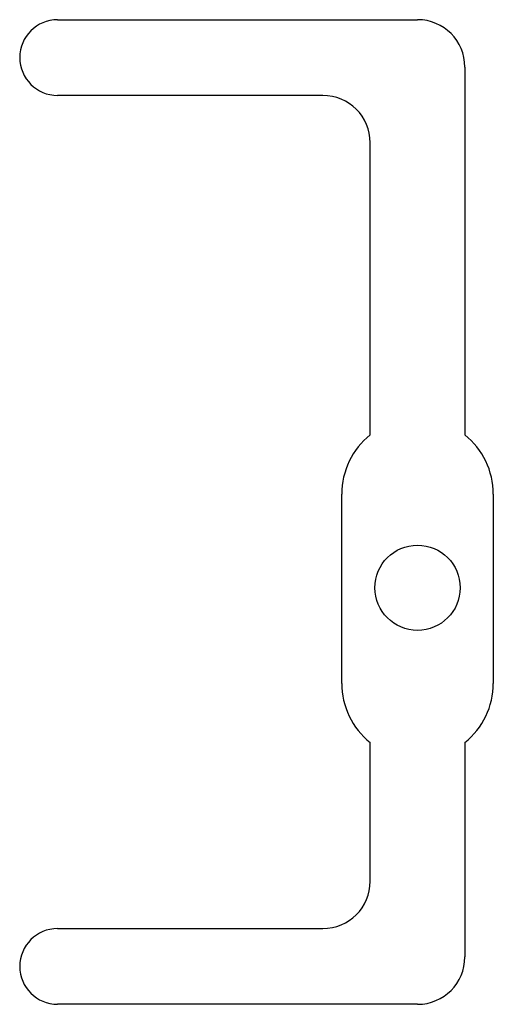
# Model space of a CAD drawing. Header units: millimetres. Extents: x -16 to 34, y -44 to 60.
import ezdxf

# ---------------------------------------------------------------- set-up
doc = ezdxf.new("R2010")
doc.units = ezdxf.units.MM
doc.layers.add('Shape2DView002', color=7, linetype='CONTINUOUS')

msp = doc.modelspace()

# ---------------------------------------------------------------- linework, layer by layer
at = {"layer": 'Shape2DView002'}
for p, q in [((-12.3, 60), (25.7, 60)), ((30.7, 55), (30.7, 16.145)), ((15.7, 52), (-12.3, 52)), ((20.7, 16.145), (20.7, 47)), ((17.7, -10.1), (17.7, 9.9)), ((33.7, 9.9), (33.7, -10.1)), ((20.7, -31), (20.7, -16.345)), ((30.7, -16.345), (30.7, -39)), ((-12.3, -36), (15.7, -36)), ((25.7, -44), (-12.3, -44))]:
    msp.add_line(p, q, dxfattribs=at)
msp.add_circle((25.7, 0), 4.5, dxfattribs=at)
for centre, radius, start, end in [((-12.3, 56), 4, 90, -90), ((25.7, 55), 5, 0, 90), ((15.7, 47), 5, 0, 90), ((25.7, 9.9), 8, 128.682, 180), ((25.7, 9.9), 8, 0, 51.3178), ((25.7, -10.1), 8, 180, -128.682), ((25.7, -10.1), 8, -51.3178, 0), ((15.7, -31), 5, -90, 0), ((-12.3, -40), 4, 90, -90), ((25.7, -39), 5, -90, 0)]:
    msp.add_arc(centre, radius, start, end, dxfattribs=at)

doc.saveas('drawing.dxf')
